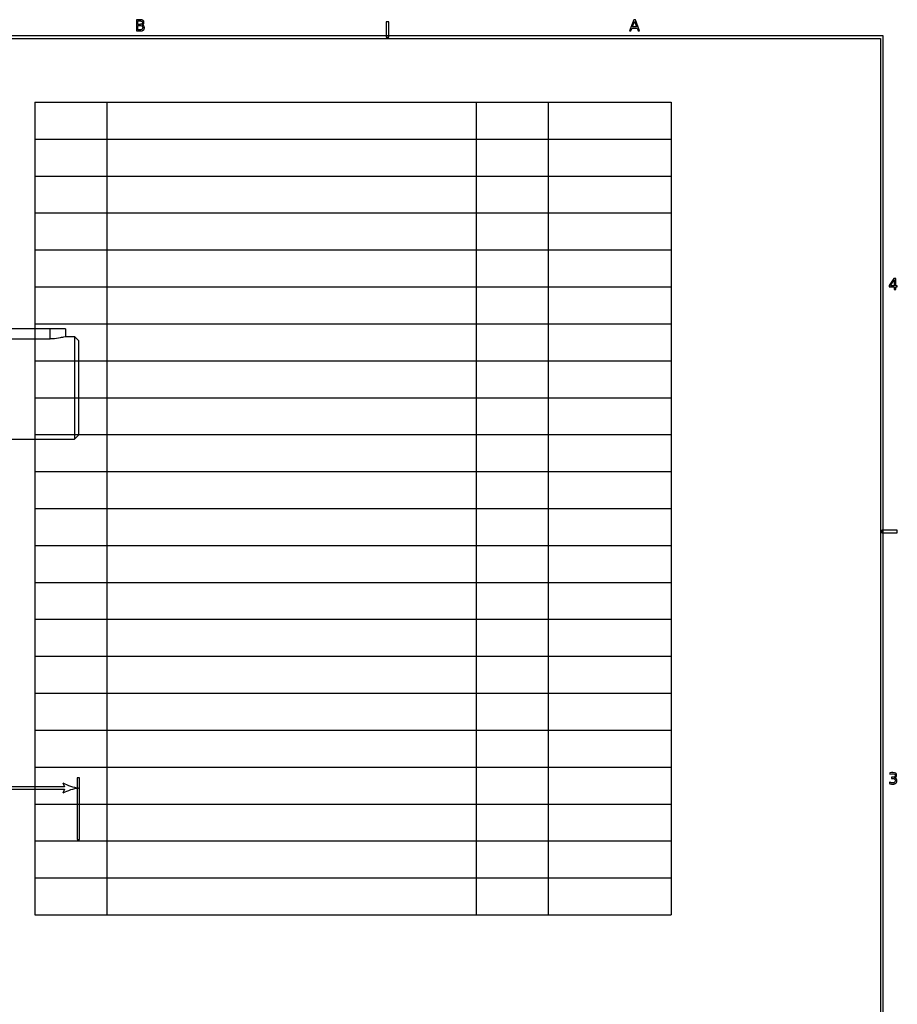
# Model space of a CAD drawing. Header units: millimetres. Extents: x -292 to 292, y -196 to 196.
# Tile 14 of 14: x 121 to 292, y 4 to 196. Entities that reach past the tile are written whole.
import ezdxf

# ---------------------------------------------------------------- set-up
doc = ezdxf.new("R2010")
doc.units = ezdxf.units.MM
doc.layers.add('可见轮廓', color=7, linetype='Continuous')

msp = doc.modelspace()

# ---------------------------------------------------------------- linework, layer by layer
at = {"layer": '可见轮廓'}
for p, q in [((143.77, 196.07), (143.77, 193.88)), ((144.52, 196.07), (143.77, 196.07)), ((144.06, 195.82), (144.5, 195.82)), ((144.06, 195.16), (144.06, 195.82)), ((240.67, 196.07), (239.83, 193.88)), ((240.43, 194.69), (240.83, 195.77)), ((241, 196.07), (240.67, 196.07)), ((240.83, 195.77), (241.24, 194.69)), ((241.83, 193.88), (241, 196.07)), ((143.77, 193.88), (144.55, 193.88)), ((144.5, 195.16), (144.06, 195.16)), ((144.06, 194.92), (144.54, 194.92)), ((144.06, 194.12), (144.06, 194.92)), ((144.54, 194.12), (144.06, 194.12)), ((192.42, 195.67), (192.42, 192.67)), ((192.92, 195.67), (192.42, 195.67)), ((192.92, 192.67), (192.92, 195.67)), ((239.83, 193.88), (240.14, 193.88)), ((240.14, 193.88), (240.34, 194.44)), ((240.34, 194.44), (241.33, 194.44)), ((241.24, 194.69), (240.43, 194.69)), ((241.33, 194.44), (241.53, 193.88)), ((241.53, 193.88), (241.83, 193.88)), ((289.25, 192.92), (-289.25, 192.92)), ((-288.75, 192.42), (288.75, 192.42)), ((192.42, 192.67), (192.92, 192.67)), ((288.75, 192.42), (288.75, -192.42)), ((289.25, -192.92), (289.25, 192.92)), ((124, 180), (248, 180)), ((124, 180), (124, 21.6)), ((138, 180), (138, 21.6)), ((210, 180), (210, 21.6)), ((224, 180), (224, 21.6)), ((248, 180), (248, 21.6)), ((124, 172.8), (248, 172.8)), ((124, 165.6), (248, 165.6)), ((124, 158.4), (248, 158.4)), ((124, 151.2), (248, 151.2)), ((124, 144), (248, 144)), ((291.35, 145.65), (290.44, 144.26)), ((290.44, 144.26), (290.44, 143.98)), ((290.44, 143.98), (291.43, 143.98)), ((290.68, 144.22), (291.43, 145.39)), ((291.43, 144.22), (290.68, 144.22)), ((291.72, 145.65), (291.35, 145.65)), ((291.43, 145.39), (291.43, 144.22)), ((291.43, 143.98), (291.43, 143.46)), ((291.72, 144.22), (291.72, 145.65)), ((292.04, 144.22), (291.72, 144.22)), ((291.72, 143.98), (292.04, 143.98)), ((291.72, 143.46), (291.72, 143.98)), ((292.04, 143.98), (292.04, 144.22)), ((291.43, 143.46), (291.72, 143.46)), ((124, 136.8), (248, 136.8)), ((126.95, 135.82), (112.95, 135.82)), ((126.95, 133.86), (126.95, 135.82)), ((129.95, 135.82), (129.95, 134.32)), ((112.95, 133.86), (126.95, 133.86)), ((129.95, 134.32), (131.7, 134.32)), ((132.45, 133.57), (131.7, 134.32)), ((124, 129.6), (248, 129.6)), ((124, 122.4), (248, 122.4)), ((124, 115.2), (248, 115.2)), ((107.45, 114.32), (131.7, 114.32)), ((132.45, 115.07), (131.7, 114.32)), ((124, 108), (248, 108)), ((124, 100.8), (248, 100.8)), ((292, 96.58), (289, 96.58)), ((289, 96.58), (289, 96.08)), ((289, 96.08), (292, 96.08)), ((292, 96.08), (292, 96.58)), ((124, 93.6), (248, 93.6)), ((124, 86.4), (248, 86.4)), ((124, 79.2), (248, 79.2)), ((124, 72), (248, 72)), ((124, 64.8), (248, 64.8)), ((124, 57.6), (248, 57.6)), ((124, 50.4), (248, 50.4)), ((132.2, 48.32), (132.2, 36.32)), ((132.7, 48.32), (132.2, 48.32)), ((132.7, 36.32), (132.7, 48.32)), ((290.59, 49.26), (290.59, 49)), ((290.9, 48.42), (290.9, 48.18)), ((291.17, 48.42), (290.9, 48.42)), ((290.9, 48.18), (291.16, 48.18)), ((129.73, 46.57), (71.64, 46.57)), ((71.64, 46.07), (129.73, 46.07)), ((129.45, 47.32), (129.73, 46.57)), ((129.73, 46.07), (129.45, 45.32)), ((290.52, 47.48), (290.52, 47.19)), ((124, 43.2), (248, 43.2)), ((124, 36), (248, 36)), ((132.2, 36.32), (132.7, 36.32)), ((124, 28.8), (248, 28.8)), ((124, 21.6), (248, 21.6))]:
    msp.add_line(p, q, dxfattribs=at)
for centre, start, end in [((134.12, 56.32), -117.4076, -99.4623), ((134.12, 36.32), 99.4623, 117.4076)]:
    msp.add_arc(centre, 10.14, start, end, dxfattribs=at)
for points, degree, knots in [([(144.5, 195.82), (144.93, 195.82), (144.93, 195.49), (144.93, 195.16), (144.5, 195.16)], 2, [0, 0, 0, 2, 2, 4.017699, 4.017699, 4.017699]), ([(144.86, 195.06), (145.1, 195.1), (145.23, 195.26), (145.23, 195.52), (145.23, 195.7), (145.16, 195.83), (145.04, 195.92), (144.92, 196.02), (144.75, 196.07), (144.52, 196.07)], 3, [0, 0, 0, 0, 2, 2, 2, 3.291971, 3.291971, 3.291971, 4.583942, 4.583942, 4.583942, 4.583942]), ([(144.54, 194.92), (144.86, 194.92), (145, 194.8), (145, 194.52), (145, 194.25), (144.86, 194.12), (144.54, 194.12)], 3, [0, 0, 0, 0, 2, 2, 2, 3.985714, 3.985714, 3.985714, 3.985714]), ([(144.55, 193.88), (144.92, 193.88), (145.12, 194.04), (145.32, 194.2), (145.32, 194.49), (145.32, 194.71), (145.2, 194.86), (145.07, 195.01), (144.86, 195.06)], 2, [0, 0, 0, 1, 1, 2, 2, 2.76, 2.76, 3.52, 3.52, 3.52]), ([(129.95, 135.82), (129.94, 135.82), (129.93, 135.82), (129.91, 135.82), (129.88, 135.82), (129.83, 135.82), (129.78, 135.82), (129.72, 135.82), (129.66, 135.82), (129.57, 135.82), (129.49, 135.82), (129.4, 135.82), (129.3, 135.82), (129.19, 135.82), (129.07, 135.82), (128.95, 135.82), (128.82, 135.82), (128.69, 135.82), (128.55, 135.82), (128.4, 135.82), (128.25, 135.82), (128.1, 135.82), (127.94, 135.82), (127.78, 135.82), (127.62, 135.82), (127.29, 135.82), (126.95, 135.82)], 2, [0, 0, 0, 0.071429, 0.071429, 0.142857, 0.142857, 0.214286, 0.214286, 0.285714, 0.285714, 0.357143, 0.357143, 0.428571, 0.428571, 0.5, 0.5, 0.571429, 0.571429, 0.642857, 0.642857, 0.714286, 0.714286, 0.785714, 0.785714, 0.857143, 0.857143, 1, 1, 1]), ([(129.95, 134.32), (129.96, 134.32), (129.8, 134.27), (129.57, 134.21), (129.42, 134.17), (129.27, 134.13), (129.11, 134.1), (128.96, 134.07), (128.8, 134.03), (128.59, 134), (128.08, 133.91), (127.52, 133.86), (126.95, 133.86)], 3, [0, 0, 0, 0, 0.26401, 0.26401, 0.26401, 0.434788, 0.434788, 0.434788, 0.605566, 0.605566, 0.605566, 1, 1, 1, 1]), ([(290.52, 47.19), (290.83, 47.09), (291.11, 47.09), (291.52, 47.09), (291.74, 47.26), (291.96, 47.44), (291.96, 47.76), (291.96, 47.97), (291.84, 48.12), (291.73, 48.26), (291.51, 48.31)], 2, [0, 0, 0, 2, 2, 4.978723, 4.978723, 7.957447, 7.957447, 9.898334, 9.898334, 11.839222, 11.839222, 11.839222]), ([(291.16, 48.18), (291.32, 48.18), (291.44, 48.14), (291.53, 48.07), (291.62, 47.99), (291.67, 47.89), (291.67, 47.76), (291.67, 47.62), (291.62, 47.52), (291.52, 47.44), (291.43, 47.37), (291.29, 47.33), (291.1, 47.33), (290.89, 47.33), (290.69, 47.38), (290.52, 47.48)], 3, [0, 0, 0, 0, 1, 1, 1, 2, 2, 2, 3.083333, 3.083333, 3.083333, 4.166667, 4.166667, 4.166667, 5.409649, 5.409649, 5.409649, 5.409649]), ([(291.51, 48.31), (291.77, 48.37), (291.91, 48.55), (291.91, 48.79), (291.91, 48.96), (291.85, 49.1), (291.72, 49.2), (291.59, 49.3), (291.41, 49.35), (291.18, 49.35), (291.01, 49.35), (290.81, 49.32), (290.59, 49.26)], 3, [0, 0, 0, 0, 2, 2, 2, 3.435484, 3.435484, 3.435484, 4.870968, 4.870968, 4.870968, 5.981907, 5.981907, 5.981907, 5.981907]), ([(290.59, 49), (290.81, 49.07), (290.99, 49.11), (291.16, 49.11), (291.31, 49.11), (291.42, 49.08), (291.5, 49.02), (291.58, 48.96), (291.62, 48.87), (291.62, 48.76), (291.62, 48.54), (291.46, 48.42), (291.17, 48.42)], 3, [0, 0, 0, 0, 2, 2, 2, 3.831325, 3.831325, 3.831325, 5.662651, 5.662651, 5.662651, 9.229754, 9.229754, 9.229754, 9.229754])]:
    msp.add_open_spline(points, degree=degree, knots=knots, dxfattribs=at)
for points in [[(131.7, 134.32), (131.7, 134.26), (131.7, 134.07), (131.7, 133.76), (131.7, 133.33), (131.7, 132.79), (131.7, 132.14), (131.7, 131.39), (131.7, 130.55), (131.7, 129.64), (131.7, 128.66), (131.7, 127.62), (131.7, 126.54), (131.7, 125.44), (131.7, 124.32)], [(132.45, 133.57), (132.45, 133.51), (132.45, 133.34), (132.45, 133.05), (132.45, 132.65), (132.45, 132.15), (132.45, 131.55), (132.45, 130.86), (132.45, 130.09), (132.45, 129.24), (132.45, 128.33), (132.45, 127.37), (132.45, 126.38), (132.45, 125.35), (132.45, 124.32)], [(131.7, 124.32), (131.7, 123.2), (131.7, 122.09), (131.7, 121.02), (131.7, 119.98), (131.7, 119), (131.7, 118.08), (131.7, 117.25), (131.7, 116.5), (131.7, 115.85), (131.7, 115.31), (131.7, 114.88), (131.7, 114.57), (131.7, 114.38), (131.7, 114.32)], [(132.45, 124.32), (132.45, 123.28), (132.45, 122.26), (132.45, 121.26), (132.45, 120.31), (132.45, 119.4), (132.45, 118.55), (132.45, 117.78), (132.45, 117.09), (132.45, 116.49), (132.45, 115.98), (132.45, 115.59), (132.45, 115.3), (132.45, 115.13), (132.45, 115.07)]]:
    msp.add_open_spline(points, degree=1, dxfattribs=at)

doc.saveas('drawing.dxf')
